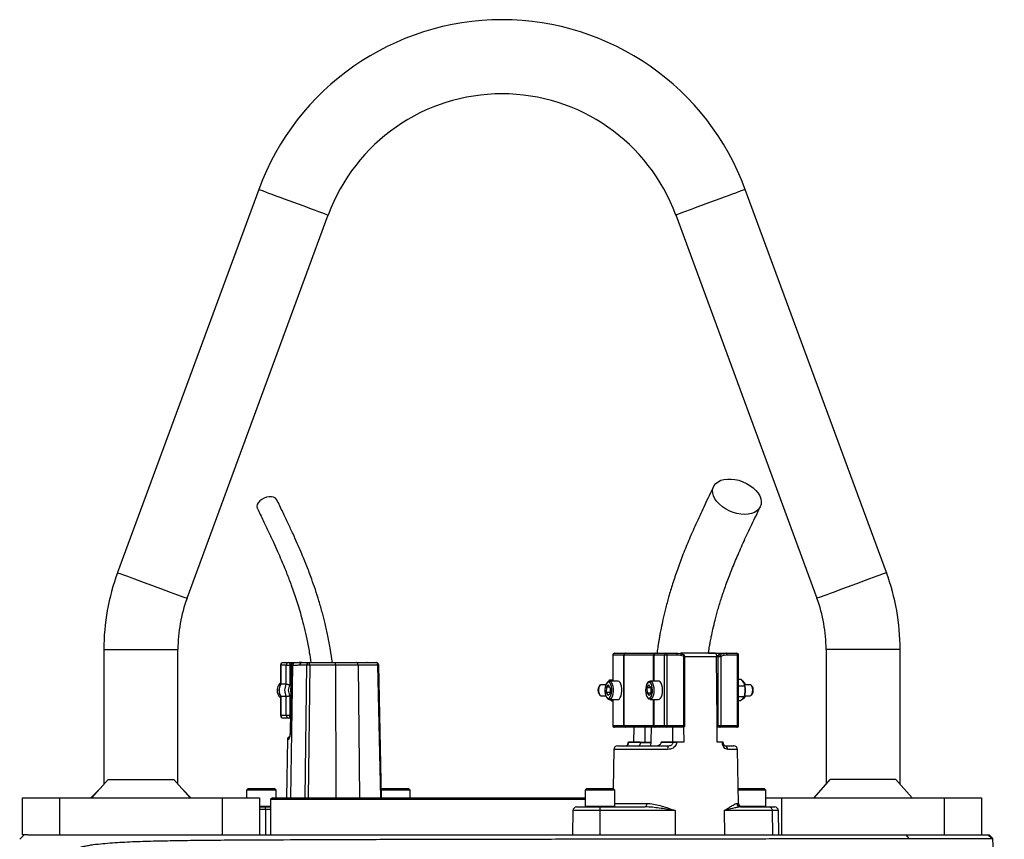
# Model space of a CAD drawing. Header units: millimetres. Extents: x 2416 to 4595, y 822 to 5880.
# Tile 11 of 11: x 3145 to 4209, y 4995 to 5880. Entities that reach past the tile are written whole.
import ezdxf

# ---------------------------------------------------------------- set-up
doc = ezdxf.new("R2010")
doc.units = ezdxf.units.MM
doc.header["$LTSCALE"] = 2

msp = doc.modelspace()

# ---------------------------------------------------------------- linework, layer by layer
at = {"color": 7, "linetype": 'Continuous', "lineweight": 25}
for p, q in [((3403.3, 5697.2), (3250.8, 5283.4)), ((4081.2, 5283.4), (3928.8, 5697.2)), ((3325.9, 5255.7), (3478.4, 5669.6)), ((3853.7, 5669.6), (4006.2, 5255.7)), ((3236, 5200.4), (3236, 5055.1)), ((3316, 5055.1), (3316, 5200.4)), ((4016, 5200.4), (4016, 5055.1)), ((4096, 5055.1), (4096, 5200.4)), ((3785.6, 5194.4), (3785.6, 5166.4)), ((3797.5, 5194.4), (3785.8, 5194.4)), ((3787.6, 5196.4), (3799.3, 5196.4)), ((3797.6, 5194.4), (3797.5, 5194.4)), ((3797.5, 5118.4), (3797.5, 5194.4)), ((3829.5, 5194.4), (3797.6, 5194.4)), ((3797.6, 5194.4), (3797.6, 5118.4)), ((3799.3, 5196.4), (3799.6, 5196.4)), ((3799.6, 5196.4), (3831, 5196.4)), ((3829.9, 5194.4), (3829.5, 5194.4)), ((3841.6, 5194.4), (3829.9, 5194.4)), ((3831, 5196.4), (3831.7, 5196.4)), ((3831.7, 5196.4), (3843.4, 5196.4)), ((3844.2, 5194.4), (3841.6, 5194.4)), ((3841.6, 5118.4), (3841.6, 5194.4)), ((3843.4, 5196.4), (3854.3, 5196.4)), ((3844.2, 5194.4), (3844.2, 5118.4)), ((3855.2, 5194.4), (3844.2, 5194.4)), ((3896.1, 5196.4), (3859.7, 5196.4)), ((3862.3, 5118.4), (3862.3, 5193)), ((3863.5, 5118.4), (3863.5, 5193)), ((3889.1, 5196.4), (3908.5, 5196.4)), ((3899.6, 5193), (3897.8, 5192.1)), ((3897.8, 5192.1), (3897.8, 5192.5)), ((3899.6, 5118.4), (3899.6, 5193)), ((3899.6, 5193), (3902.2, 5193)), ((3900.6, 5194.9), (3900.5, 5194.8)), ((3902.2, 5193), (3902.2, 5118.4)), ((3908.5, 5196.4), (3919.5, 5196.4)), ((3920.3, 5194.4), (3909.4, 5194.4)), ((3920.3, 5118.4), (3920.3, 5194.4)), ((3921.5, 5118.4), (3921.5, 5194.4)), ((3426.8, 5183.4), (3426.8, 5163)), ((3427.1, 5183.4), (3427.1, 5163.1)), ((3433, 5183.4), (3427.1, 5183.4)), ((3429.8, 5186.4), (3435.8, 5186.4)), ((3433, 5163.1), (3433, 5183.4)), ((3433, 5183.4), (3437, 5183.4)), ((3435.8, 5186.4), (3450.4, 5186.4)), ((3437, 5183.4), (3437, 5162.1)), ((3438.3, 5183.9), (3437.1, 5109.5)), ((3439.7, 5182.9), (3438.5, 5182.9)), ((3442.5, 5185.9), (3441.2, 5185.9)), ((3455.1, 5183.5), (3447.7, 5183.5)), ((3450.4, 5186.4), (3457.8, 5186.4)), ((3457.8, 5186.4), (3485.7, 5186.4)), ((3486.2, 5183.5), (3458.3, 5183.5)), ((3485.7, 5186.4), (3508.6, 5186.4)), ((3510.5, 5183.5), (3486.2, 5183.5)), ((3508.6, 5186.4), (3529.9, 5186.4)), ((3531.9, 5183.5), (3510.5, 5183.5)), ((3520.3, 5186.4), (3520.1, 5186.4)), ((3536, 5040.4), (3532.9, 5183.5)), ((3433, 5163.1), (3427.1, 5163.1)), ((3771.7, 5161.7), (3770.8, 5160.6)), ((3778.1, 5162.4), (3772.9, 5162.4)), ((3778.8, 5159.8), (3778.6, 5154.1)), ((3778.8, 5159.8), (3781.1, 5162.2)), ((3782.4, 5159.8), (3778.8, 5159.8)), ((3779.9, 5165.3), (3779.1, 5164.2)), ((3783, 5158.8), (3781.1, 5162.2)), ((3781.4, 5166.2), (3782.5, 5167.8)), ((3791.2, 5166.4), (3781.9, 5166.4)), ((3782.5, 5167.8), (3785.6, 5167.8)), ((3783, 5158.8), (3782.8, 5153)), ((3822.6, 5159.1), (3824.7, 5162.2)), ((3822.6, 5159.1), (3822.7, 5153.3)), ((3826.8, 5159.1), (3822.6, 5159.1)), ((3823.9, 5165.3), (3823, 5164.2)), ((3826.8, 5159.5), (3824.7, 5162.2)), ((3835.2, 5166.4), (3825.9, 5166.4)), ((3826.8, 5159.5), (3826.9, 5153.7)), ((3924.3, 5167.9), (3921.5, 5167.9)), ((3928.2, 5160.8), (3921.5, 5160.8)), ((3924.3, 5167.9), (3927, 5164.3)), ((3928, 5164.2), (3927.2, 5165.3)), ((3927.9, 5162.3), (3927.8, 5162.6)), ((3934.2, 5162.4), (3927.8, 5162.4)), ((3936.3, 5160.6), (3935.4, 5161.7)), ((3426.8, 5149.9), (3426.8, 5129.4)), ((3433, 5149.8), (3427.1, 5149.8)), ((3427.1, 5149.8), (3427.1, 5129.4)), ((3433, 5129.4), (3433, 5149.8)), ((3437, 5150.8), (3437, 5129.4)), ((3770.8, 5152.2), (3771.7, 5151.1)), ((3772.9, 5150.4), (3778.1, 5150.4)), ((3778.6, 5154.1), (3780.6, 5150.7)), ((3782.8, 5154.1), (3778.6, 5154.1)), ((3779.1, 5148.6), (3779.9, 5147.6)), ((3782.8, 5153), (3780.6, 5150.7)), ((3822.7, 5153.3), (3824.9, 5150.6)), ((3826.7, 5153.3), (3822.7, 5153.3)), ((3823, 5148.6), (3823.9, 5147.6)), ((3826.9, 5153.7), (3824.9, 5150.6)), ((3927.5, 5149.3), (3921.5, 5149.3)), ((3923, 5145), (3926.1, 5147.2)), ((3927.2, 5147.6), (3928, 5148.6)), ((3927.6, 5149.7), (3927.9, 5150.5)), ((3927.8, 5150.4), (3934.2, 5150.4)), ((3935.4, 5151.1), (3936.3, 5152.2)), ((3781.9, 5146.4), (3791.2, 5146.4)), ((3784.3, 5145.1), (3782, 5146.4)), ((3784.3, 5145.1), (3785.6, 5145.1)), ((3785.6, 5146.4), (3785.6, 5118.4)), ((3825.9, 5146.4), (3835.2, 5146.4)), ((3923, 5145), (3921.5, 5145)), ((3427.1, 5129.4), (3433, 5129.4)), ((3435.8, 5126.4), (3429.8, 5126.4)), ((3433, 5129.4), (3437, 5129.4)), ((3437.4, 5126.4), (3435.8, 5126.4)), ((3785.8, 5118.4), (3797.5, 5118.4)), ((3799.3, 5116.4), (3787.6, 5116.4)), ((3797.5, 5118.4), (3797.6, 5118.4)), ((3797.6, 5118.4), (3829.5, 5118.4)), ((3799.6, 5116.4), (3799.3, 5116.4)), ((3831, 5116.4), (3799.6, 5116.4)), ((3808.5, 5100.4), (3808.7, 5116.4)), ((3829.5, 5118.4), (3829.9, 5118.4)), ((3829.9, 5118.4), (3841.6, 5118.4)), ((3831.7, 5116.4), (3831, 5116.4)), ((3843.4, 5116.4), (3831.7, 5116.4)), ((3841.6, 5118.4), (3844.2, 5118.4)), ((3861.5, 5116.4), (3843.4, 5116.4)), ((3844.2, 5118.4), (3862.3, 5118.4)), ((3862.2, 5116.6), (3862.3, 5100.4)), ((3898.5, 5100.4), (3898.4, 5118.4)), ((3898.4, 5118.4), (3899.6, 5118.4)), ((3901.4, 5116.4), (3898.4, 5116.4)), ((3899.6, 5118.4), (3902.2, 5118.4)), ((3919.5, 5116.4), (3901.4, 5116.4)), ((3902.2, 5118.4), (3920.3, 5118.4)), ((3434.3, 5103.5), (3433.2, 5040.4)), ((3790.7, 5096.4), (3845.4, 5096.4)), ((3796.4, 5096.7), (3796.4, 5096.4)), ((3798.1, 5096.7), (3798.1, 5096.4)), ((3801.7, 5096.7), (3801.7, 5096.4)), ((3802.1, 5100.4), (3802.1, 5100.4)), ((3802.5, 5100.4), (3802.5, 5100.3)), ((3815.3, 5100.4), (3802.5, 5100.4)), ((3802.5, 5100.3), (3815.3, 5100.3)), ((3806.3, 5096.7), (3806.3, 5096.4)), ((3815.3, 5100.4), (3815.3, 5100.3)), ((3815.3, 5100.4), (3820.7, 5100.4)), ((3826.3, 5099.7), (3815.3, 5099.7)), ((3838, 5100.3), (3838, 5100.4)), ((3850.8, 5100.4), (3838, 5100.4)), ((3838, 5100.3), (3850.8, 5100.3)), ((3850.8, 5100.3), (3850.8, 5100.4)), ((3854.5, 5100.4), (3854.5, 5100.3)), ((3862.3, 5100.4), (3854.5, 5100.4)), ((3904, 5100.4), (3898.5, 5100.4)), ((3904, 5100.3), (3904, 5100.4)), ((3904.6, 5100.4), (3904, 5100.4)), ((3905, 5100.4), (3905, 5100.4)), ((3906.5, 5096.4), (3916.4, 5096.4)), ((3908.3, 5096.4), (3908.3, 5096.7)), ((3786.7, 5092.5), (3786, 5050.4)), ((3921.4, 5034.3), (3920.4, 5092.5)), ((3240.6, 5060.2), (3223, 5040.4)), ((3240.6, 5060.2), (3311.5, 5060.2)), ((3329.1, 5040.4), (3311.5, 5060.2)), ((4003, 5040.4), (4020.6, 5060.2)), ((4091.5, 5060.2), (4020.6, 5060.2)), ((4091.5, 5060.2), (4109.1, 5040.4)), ((3230.5, 5048.9), (3222, 5040.4)), ((3330, 5040.4), (3321.6, 5048.9)), ((3392, 5050.4), (3390, 5048.4)), ((3390, 5048.4), (3390, 5040.4)), ((3422, 5048.4), (3390, 5048.4)), ((3392, 5050.4), (3420, 5050.4)), ((3422, 5048.4), (3420, 5050.4)), ((3422, 5040.4), (3422, 5048.4)), ((3537, 5050.4), (3535.8, 5049.2)), ((3567, 5048.4), (3535.8, 5048.4)), ((3537, 5050.4), (3565, 5050.4)), ((3567, 5048.4), (3565, 5050.4)), ((3567, 5040.4), (3567, 5048.4)), ((3758, 5050.4), (3756, 5048.4)), ((3756, 5048.4), (3756, 5031.2)), ((3757.5, 5048.4), (3756, 5048.4)), ((3788, 5048.4), (3757.5, 5048.4)), ((3758, 5050.4), (3759.3, 5050.4)), ((3759.3, 5050.4), (3786, 5050.4)), ((3788, 5048.4), (3786, 5050.4)), ((3788, 5031.2), (3788, 5048.4)), ((3921.1, 5050.4), (3921.1, 5050.4)), ((3921.1, 5050.4), (3922.4, 5050.4)), ((3951.1, 5048.4), (3921.1, 5048.4)), ((3922.4, 5050.4), (3949.1, 5050.4)), ((3951.1, 5048.4), (3949.1, 5050.4)), ((3951.1, 5031.2), (3951.1, 5048.4)), ((3148, 5000.4), (3148, 5040.4)), ((3148, 5040.4), (3188, 5040.4)), ((3188, 5040.4), (3188, 5000.4)), ((3188, 5040.4), (3364, 5040.4)), ((3364, 5000.4), (3364, 5040.4)), ((3364, 5040.4), (3404, 5040.4)), ((3404, 5040.4), (3404, 5000.4)), ((3404, 5030.4), (3410.2, 5030.4)), ((3410.2, 5030.4), (3416, 5030.4)), ((3418, 5040.4), (3416, 5038.4)), ((3416, 5038.4), (3416, 5000.4)), ((3756, 5038.4), (3416, 5038.4)), ((3418, 5040.4), (3756, 5040.4)), ((3746.6, 5030.4), (3771.8, 5030.4)), ((3771.8, 5030.4), (3820.5, 5030.4)), ((3923.6, 5030.4), (3954.7, 5030.4)), ((3951.1, 5040.4), (3968, 5040.4)), ((3954.7, 5030.4), (3960.5, 5030.4)), ((3968, 5040.4), (3968, 5000.4)), ((3968, 5040.4), (4144, 5040.4)), ((4144, 5000.4), (4144, 5040.4)), ((4144, 5040.4), (4184, 5040.4)), ((4184, 5040.4), (4184, 5000.4)), ((3410.7, 5027.5), (3410.7, 5000.4)), ((3742.6, 5026.5), (3742.1, 5000.4)), ((3853.1, 5026.5), (3771.8, 5026.5)), ((3771.8, 5026.5), (3771.8, 5000.4)), ((3853.1, 5026.5), (3853.1, 5000.4)), ((3905.9, 5026.5), (3906.2, 5000.4)), ((3957.8, 5026.5), (3905.9, 5026.5)), ((3957.8, 5026.5), (3958.1, 5000.4)), ((3965, 5000.4), (3964.5, 5026.5)), ((3145.1, 4995.5), (3150, 5000.4)), ((3153.9, 5000.4), (3148, 5000.4)), ((3153.9, 5000.4), (4102.5, 5000.4)), ((4105.9, 4996.3), (4102.5, 5000.4)), ((4102.5, 5000.4), (4190.9, 5000.4)), ((4195, 4996.3), (4190.9, 5000.4)), ((4190.9, 5000.4), (4192, 5000.4)), ((4196.2, 4996.2), (4192, 5000.4)), ((4195, 4996.3), (4196.2, 4996.2)), ((4208.5, 4720.4), (4196.2, 4996.2))]:
    msp.add_line(p, q, dxfattribs=at)
at = {"color": 8, "linetype": 'Continuous', "lineweight": 25}
for p, q in [((3236, 5200.4), (3276, 5200.4)), ((3276, 5200.4), (3316, 5200.4)), ((4056, 5200.4), (4016, 5200.4)), ((4096, 5200.4), (4056, 5200.4)), ((3785.8, 5194.4), (3785.6, 5194.4)), ((3785.8, 5194.4), (3785.8, 5166.4)), ((3829.5, 5166.4), (3829.5, 5194.4)), ((3829.9, 5194.4), (3829.9, 5166.4)), ((3862.3, 5193), (3863.5, 5193)), ((3897.8, 5192.5), (3863.5, 5192.5)), ((3921.5, 5194.4), (3920.3, 5194.4)), ((3426.8, 5183.4), (3427.1, 5183.4)), ((3438.3, 5183.4), (3437, 5183.4)), ((3439.7, 5182.9), (3437.5, 5040.4)), ((3453.6, 5040.4), (3455.1, 5183.5)), ((3458.3, 5183.5), (3456.8, 5040.4)), ((3486.2, 5183.5), (3486.6, 5040.4)), ((3510.5, 5183.5), (3512.2, 5040.4)), ((3535, 5040.4), (3531.9, 5183.5)), ((3785.8, 5146.4), (3785.8, 5118.4)), ((3829.5, 5118.4), (3829.5, 5146.4)), ((3829.9, 5146.4), (3829.9, 5118.4)), ((3426.8, 5129.4), (3427.1, 5129.4)), ((3437, 5129.4), (3437.4, 5129.4)), ((3785.6, 5118.4), (3785.8, 5118.4)), ((3862.3, 5118.4), (3863.5, 5118.4)), ((3920.3, 5118.4), (3921.5, 5118.4)), ((3435.4, 5103.5), (3434.3, 5103.5)), ((3815.3, 5100.3), (3826.6, 5100.3)), ((3844.9, 5092.5), (3786.7, 5092.5)), ((3920.4, 5092.5), (3909.8, 5092.5)), ((3404, 5031.2), (3416, 5031.2)), ((3756, 5031.2), (3757.5, 5031.2)), ((3757.5, 5031.2), (3788, 5031.2)), ((3788, 5034.3), (3822.3, 5034.3)), ((3919.7, 5034.3), (3921.4, 5034.3)), ((3923, 5031.2), (3951.1, 5031.2)), ((3410.7, 5027.5), (3404, 5027.5)), ((3416, 5027.5), (3410.7, 5027.5)), ((3771.8, 5026.5), (3742.6, 5026.5)), ((3964.5, 5026.5), (3957.8, 5026.5))]:
    msp.add_line(p, q, dxfattribs=at)
at = {"color": 8, "linetype": 'Continuous', "lineweight": 25, "flags": 128}
for points in [[(3403.3, 5697.2), (3403.5, 5697.1), (3404.3, 5696.8), (3405.8, 5696.3), (3407.9, 5695.5), (3410.6, 5694.5), (3413.9, 5693.3), (3417.6, 5692), (3421.7, 5690.4), (3426.2, 5688.8), (3430.9, 5687), (3435.8, 5685.2), (3440.8, 5683.4)], [(3928.8, 5697.2), (3928.6, 5697.1), (3927.8, 5696.8), (3926.3, 5696.3), (3924.2, 5695.5), (3921.5, 5694.5), (3918.2, 5693.3), (3914.5, 5692), (3910.4, 5690.4), (3905.9, 5688.8), (3901.2, 5687), (3896.2, 5685.2), (3891.2, 5683.4)], [(3440.8, 5683.4), (3445.8, 5681.5), (3450.8, 5679.7), (3455.5, 5678), (3460, 5676.3), (3464.1, 5674.8), (3467.8, 5673.4), (3471.1, 5672.3), (3473.8, 5671.3), (3475.9, 5670.5), (3477.3, 5669.9), (3478.2, 5669.6), (3478.4, 5669.6)], [(3891.2, 5683.4), (3886.2, 5681.5), (3881.3, 5679.7), (3876.6, 5678), (3872.1, 5676.3), (3868, 5674.8), (3864.3, 5673.4), (3861, 5672.3), (3858.3, 5671.3), (3856.2, 5670.5), (3854.7, 5669.9), (3853.9, 5669.6), (3853.7, 5669.6)], [(3250.8, 5283.4), (3251, 5283.3), (3251.9, 5283), (3253.3, 5282.5), (3255.5, 5281.7), (3258.2, 5280.7), (3261.4, 5279.5), (3265.1, 5278.1), (3269.2, 5276.6), (3273.7, 5275), (3278.5, 5273.2), (3283.4, 5271.4), (3288.4, 5269.6)], [(4081.2, 5283.4), (4081.1, 5283.3), (4080.2, 5283), (4078.7, 5282.5), (4076.6, 5281.7), (4073.9, 5280.7), (4070.7, 5279.5), (4067, 5278.1), (4062.8, 5276.6), (4058.4, 5275), (4053.6, 5273.2), (4048.7, 5271.4), (4043.7, 5269.6)], [(3288.4, 5269.6), (3293.4, 5267.7), (3298.3, 5265.9), (3303, 5264.2), (3307.5, 5262.5), (3311.6, 5261), (3315.4, 5259.6), (3318.6, 5258.4), (3321.3, 5257.4), (3323.4, 5256.7), (3324.9, 5256.1), (3325.7, 5255.8), (3325.9, 5255.7)], [(4043.7, 5269.6), (4038.7, 5267.7), (4033.8, 5265.9), (4029.1, 5264.2), (4024.6, 5262.5), (4020.4, 5261), (4016.7, 5259.6), (4013.5, 5258.4), (4010.8, 5257.4), (4008.7, 5256.7), (4007.2, 5256.1), (4006.4, 5255.8), (4006.2, 5255.7)], [(3862.3, 5193), (3862.5, 5193.4), (3862.5, 5193.8), (3862.5, 5194.2), (3862.5, 5194.5), (3862.4, 5194.7), (3862.3, 5194.8), (3862.2, 5194.9)], [(3437.1, 5109.5), (3437.2, 5109.5), (3437.3, 5109.5)], [(3905, 5100.4), (3905, 5100.4), (3904.9, 5100.4), (3904.8, 5100.4), (3904.6, 5100.4), (3904.3, 5100.4), (3904, 5100.3)]]:
    msp.add_lwpolyline(points, dxfattribs=at)
at = {"color": 7, "linetype": 'Continuous', "lineweight": 25, "flags": 128}
for points in [[(3928.1, 5346.3), (3924, 5346.6), (3919.8, 5347.3), (3915.5, 5348.5), (3911.4, 5350.1), (3907.5, 5352.2), (3904, 5354.6), (3900.8, 5357.2), (3898.1, 5360.1), (3896, 5363.1), (3894.5, 5366.2), (3893.6, 5369.3), (3893.5, 5372.2), (3894, 5375), (3895.1, 5377.5), (3897, 5379.8), (3899.4, 5381.6), (3902.3, 5383.1), (3905.7, 5384), (3909.4, 5384.5), (3913.4, 5384.5), (3917.6, 5384), (3921.8, 5383.1), (3926, 5381.6), (3930, 5379.8), (3933.8, 5377.5), (3937.1, 5375), (3940.1, 5372.2), (3942.5, 5369.3), (3944.3, 5366.2), (3945.5, 5363.1), (3946, 5360.1), (3945.8, 5357.2), (3945, 5354.6), (3943.5, 5352.2), (3941.4, 5350.1), (3938.7, 5348.5), (3935.5, 5347.3), (3932, 5346.6), (3928.1, 5346.3)], [(3422.9, 5362.1), (3422.6, 5362.5), (3421.3, 5363.9), (3419.4, 5364.9), (3417.1, 5365.4), (3414.5, 5365.4), (3411.8, 5364.9), (3409, 5363.9), (3406.5, 5362.5), (3404.4, 5360.9), (3402.8, 5358.9), (3401.7, 5356.9), (3401.4, 5355), (3401.7, 5353.2), (3401.8, 5352.8)], [(3843.4, 5196.4), (3843.5, 5196.4), (3843.7, 5196.3), (3843.8, 5196.1), (3844, 5195.8), (3844.1, 5195.5), (3844.1, 5195.2), (3844.2, 5194.8), (3844.2, 5194.4)], [(3854.3, 5196.4), (3854.5, 5196.4), (3854.7, 5196.3), (3854.8, 5196.1), (3854.9, 5195.8), (3855, 5195.5), (3855.1, 5195.2), (3855.2, 5194.8), (3855.2, 5194.4)], [(3862.2, 5194.9), (3862.1, 5194.9), (3861.9, 5194.9)], [(3898.4, 5118.4), (3898.4, 5123.7), (3897.8, 5192.1)], [(3900.6, 5194.9), (3900.8, 5194.9), (3901, 5194.8), (3901.2, 5194.7), (3901.4, 5194.5), (3901.7, 5194.2), (3901.9, 5193.8), (3902.1, 5193.4), (3902.2, 5193)], [(3909.4, 5194.4), (3909.4, 5194.8), (3909.3, 5195.2), (3909.2, 5195.5), (3909.1, 5195.8), (3909, 5196.1), (3908.9, 5196.3), (3908.7, 5196.4), (3908.5, 5196.4)], [(3920.3, 5194.4), (3920.3, 5194.8), (3920.3, 5195.2), (3920.2, 5195.5), (3920.1, 5195.8), (3920, 5196.1), (3919.8, 5196.3), (3919.7, 5196.4), (3919.5, 5196.4)], [(3435.8, 5186.4), (3436, 5186.4), (3436.3, 5186.2), (3436.5, 5185.9), (3436.7, 5185.5), (3436.8, 5185.1), (3436.9, 5184.6), (3437, 5184), (3437, 5183.4)], [(3438.5, 5182.9), (3438.4, 5176.9), (3438, 5153), (3437.3, 5109.5)], [(3510.5, 5183.5), (3510.5, 5184), (3510.4, 5184.6), (3510.2, 5185.1), (3509.9, 5185.6), (3509.7, 5185.9), (3509.3, 5186.2), (3508.9, 5186.4), (3508.6, 5186.4)], [(3531.9, 5183.5), (3531.9, 5184), (3531.7, 5184.6), (3531.6, 5185.1), (3531.3, 5185.6), (3531, 5185.9), (3530.7, 5186.2), (3530.3, 5186.4), (3529.9, 5186.4)], [(3772.9, 5162.4), (3772.7, 5162.4), (3771.8, 5161.9), (3771.1, 5160.7), (3770.6, 5159), (3770.3, 5157), (3770.4, 5155), (3770.8, 5153), (3771.4, 5151.6), (3772.2, 5150.6), (3772.9, 5150.4)], [(3784.5, 5155.5), (3784.5, 5158), (3784.1, 5160.4), (3783.5, 5162.4), (3782.7, 5164), (3781.7, 5165), (3780.7, 5165.2), (3779.6, 5164.8), (3778.7, 5163.6), (3777.9, 5161.9), (3777.4, 5159.7), (3777.1, 5157.3), (3777.2, 5154.8), (3777.5, 5152.4), (3778.1, 5150.4), (3778.9, 5148.8), (3779.9, 5147.9), (3781, 5147.6), (3782, 5148.1), (3782.9, 5149.2), (3783.7, 5150.9), (3784.3, 5153.1), (3784.5, 5155.5)], [(3779.9, 5165.3), (3780.9, 5166.1), (3782, 5166.4), (3783.2, 5165.9), (3784.2, 5164.8), (3785.1, 5163), (3785.7, 5160.7), (3786.1, 5158.1), (3786.1, 5155.4)], [(3795.4, 5155.4), (3795.4, 5158.1), (3795, 5160.7), (3794.4, 5163), (3793.5, 5164.8), (3792.5, 5165.9), (3791.4, 5166.4), (3791.2, 5166.4)], [(3828.5, 5156.8), (3828.3, 5159.2), (3827.8, 5161.5), (3827.1, 5163.3), (3826.2, 5164.6), (3825.1, 5165.2), (3824.1, 5165.1), (3823.1, 5164.3), (3822.2, 5162.8), (3821.6, 5160.9), (3821.2, 5158.6), (3821, 5156.1), (3821.2, 5153.6), (3821.7, 5151.4), (3822.4, 5149.5), (3823.4, 5148.3), (3824.4, 5147.7), (3825.4, 5147.8), (3826.4, 5148.6), (3827.3, 5150), (3828, 5152), (3828.4, 5154.3), (3828.5, 5156.8)], [(3823.9, 5165.3), (3824.3, 5165.7), (3825.4, 5166.4), (3826.5, 5166.3), (3827.6, 5165.5), (3828.6, 5164), (3829.4, 5161.9), (3829.9, 5159.5), (3830.1, 5156.8)], [(3839.4, 5156.8), (3839.2, 5159.5), (3838.7, 5161.9), (3837.9, 5164), (3837, 5165.5), (3835.9, 5166.3), (3835.2, 5166.4)], [(3936.8, 5156.7), (3936.6, 5158.7), (3936.1, 5160.5), (3935.4, 5161.7), (3934.6, 5162.4), (3934.2, 5162.4)], [(3786.1, 5155.4), (3785.8, 5152.8), (3785.3, 5150.4), (3784.5, 5148.5), (3783.4, 5147.1), (3782.3, 5146.5), (3781.2, 5146.6), (3780.1, 5147.4), (3779.9, 5147.6)], [(3791.2, 5146.4), (3791.7, 5146.5), (3792.8, 5147.1), (3793.8, 5148.5), (3794.6, 5150.4), (3795.2, 5152.8), (3795.4, 5155.4)], [(3830.1, 5156.8), (3830, 5154.1), (3829.5, 5151.6), (3828.9, 5149.4), (3827.9, 5147.7), (3826.9, 5146.7), (3825.7, 5146.4), (3824.6, 5146.9), (3823.9, 5147.6)], [(3835.2, 5146.4), (3836.2, 5146.7), (3837.3, 5147.7), (3838.2, 5149.4), (3838.9, 5151.6), (3839.3, 5154.1), (3839.4, 5156.8)], [(3927.2, 5147.6), (3926.2, 5146.7), (3925.2, 5146.4)], [(3934.2, 5150.4), (3934.8, 5150.6), (3935.6, 5151.3), (3936.2, 5152.7), (3936.6, 5154.6), (3936.8, 5156.7)], [(3435.8, 5126.4), (3436, 5126.5), (3436.3, 5126.6), (3436.5, 5126.9), (3436.7, 5127.3), (3436.8, 5127.8), (3436.9, 5128.3), (3437, 5128.8), (3437, 5129.4)], [(3820.7, 5100.4), (3820.7, 5109.9), (3820.6, 5116.4)], [(3844.2, 5118.4), (3844.2, 5118), (3844.1, 5117.7), (3844.1, 5117.3), (3844, 5117), (3843.8, 5116.8), (3843.7, 5116.6), (3843.5, 5116.5), (3843.4, 5116.4)], [(3850.2, 5116.4), (3850.2, 5109.9), (3850.1, 5100.4)], [(3861.5, 5116.4), (3861.7, 5116.5), (3861.8, 5116.6), (3862, 5116.8), (3862.1, 5117), (3862.2, 5117.3), (3862.3, 5117.7), (3862.3, 5118), (3862.3, 5118.4)], [(3901.4, 5116.4), (3901.5, 5116.5), (3901.7, 5116.6), (3901.8, 5116.8), (3902, 5117), (3902.1, 5117.3), (3902.2, 5117.7), (3902.2, 5118), (3902.2, 5118.4)], [(3919.5, 5116.4), (3919.7, 5116.5), (3919.8, 5116.6), (3920, 5116.8), (3920.1, 5117), (3920.2, 5117.3), (3920.3, 5117.7), (3920.3, 5118), (3920.3, 5118.4)], [(3822.3, 5034.3), (3822.3, 5033.6), (3822.1, 5032.8), (3822, 5032.2), (3821.7, 5031.6), (3821.5, 5031.1), (3821.2, 5030.7), (3820.8, 5030.5), (3820.5, 5030.4)]]:
    msp.add_lwpolyline(points, dxfattribs=at)
at = {"color": 7, "linetype": 'Continuous', "lineweight": 25}
for centre, radius, start, end in [((3666, 5600.4), 280, 20.2253, 159.7747), ((3666, 5600.4), 200, 20.2253, 159.7747), ((3476, 5200.4), 240, 159.7747, 180), ((3856, 5200.4), 240, 0, 20.2253), ((3476, 5200.4), 160, 159.7747, 180), ((3856, 5200.4), 160, 0, 20.2253), ((3787.6, 5194.4), 2, 90, 180), ((3787.7, 5194.5), 1.91, 92.9572, 182.673), ((3799.4, 5194.5), 1.91, 92.9572, 182.6732), ((3799.6, 5194.4), 1.99, 90.2325, 180.2239), ((3831.3, 5194.6), 1.8, 100.0877, 187.3779), ((3831.8, 5194.5), 1.91, 92.9572, 182.6728), ((3843.5, 5194.5), 1.91, 92.9572, 182.6732), ((3861.5, 5193), 2, 0, 67.9451), ((3901.4, 5193), 2, 112.0549, 115.6655), ((3919.5, 5194.4), 2, 0, 90), ((3429.8, 5183.4), 3, 90, 180), ((3430, 5183.6), 2.87, 92.955, 182.6728), ((3435.9, 5183.6), 2.87, 92.955, 182.6728), ((3450.5, 5183.6), 2.86, 92.8889, 181.7457), ((3457.9, 5183.6), 2.86, 92.8891, 181.7456), ((3456.7, 5093.1), 90.4, 88.9892, 91.0108), ((3453.2, 5184.2), 5.07, 351.9566, 26.2071), ((3481.2, 5184.2), 5.07, 351.9556, 26.2075), ((3529.9, 5183.4), 3, 1.2249, 90), ((3433.7, 5156.4), 10.6, 130.206, 201.121), ((3438.3, 5156.4), 13, 149.3569, 210.6431), ((3444.2, 5156.4), 13, 149.3569, 210.6431), ((3444.9, 5156.4), 9.71, 144.3499, 215.6501), ((3446.8, 5156.4), 9.34, 166.1812, 193.2165), ((3777.6, 5156.4), 8.02, 148.225, 211.775), ((3924.9, 5163.7), 2.77, 35.2751, 84.0228), ((3925.3, 5161.6), 3.8, 12.3866, 71.446), ((3907.7, 5156.5), 21, 356.1046, 16.0713), ((3930.5, 5156.9), 6.85, 357.1809, 32.6665), ((3433, 5155.9), 9.78, 200.0383, 231.095), ((3925.1, 5151.4), 4.04, 290.3688, 345.6383), ((3909.4, 5156), 19.3, 343.4811, 357.1712), ((3930.1, 5156), 7.32, 328.2344, 4.3747), ((3429.8, 5129.4), 3, 180, 270), ((3430, 5129.3), 2.87, 177.3272, 267.045), ((3435.9, 5129.3), 2.87, 177.3272, 267.045), ((3787.6, 5118.4), 2, 180, 270), ((3787.7, 5118.3), 1.91, 177.327, 267.0428), ((3799.4, 5118.3), 1.91, 177.3268, 267.0428), ((3799.6, 5118.4), 1.99, 179.7761, 269.7675), ((3831.3, 5118.2), 1.8, 172.6221, 259.9123), ((3831.8, 5118.3), 1.91, 177.3272, 267.0428), ((3843.5, 5118.3), 1.91, 177.3268, 267.0428), ((3861.5, 5118.4), 2, 270, 0), ((3901.5, 5118.3), 1.91, 177.3272, 267.0428), ((3919.5, 5118.4), 2, 270, 0), ((3437.3, 5103.4), 3, 103.3667, 179), ((3790.7, 5092.4), 4, 90, 179), ((3852.9, 5093.4), 8.01, 158.1843, 186.8419), ((3852.6, 4977.6), 122.8, 89.1411, 90.8589), ((3906.1, 5092.7), 3.71, 356.415, 84.8111), ((3916.4, 5092.4), 4, 1, 90), ((3405.7, 5028.2), 5.07, 351.9572, 26.208), ((3746.6, 5026.4), 4, 90, 179), ((3756.8, 5031.2), 0.8, 180, 270), ((3923.2, 5027.5), 151.4, 178.8804, 180.3678), ((3787.2, 5031.2), 0.8, 270, 0), ((3923.7, 5034.4), 3.95, 180.2991, 269.3086), ((3925.4, 5034.4), 4, 181, 270), ((3950.3, 5031.2), 0.8, 270, 0), ((3954.2, 5026.8), 3.61, 354.381, 81.7943), ((3960.5, 5026.4), 4, 1, 90)]:
    msp.add_arc(centre, radius, start, end, dxfattribs=at)
at = {"color": 8, "linetype": 'Continuous', "lineweight": 25}
for centre, radius, start, end in [((3901.3, 5193.2), 1.78, 117.4703, 187.1318), ((3442.6, 5183), 2.88, 93.253, 181.3754), ((3532.8, 5150.8), 32.7, 89.7566, 91.5658), ((3438.4, 5103.4), 3.03, 131.2124, 179.1803), ((3802.7, 5111.7), 11.4, 267.1618, 269.043)]:
    msp.add_arc(centre, radius, start, end, dxfattribs=at)
at = {"color": 7, "linetype": 'Continuous', "lineweight": 25}
for points, knots in [([(3894.5, 5376.5), (3891.4, 5369.8), (3885.2, 5357.1), (3876.5, 5338.3), (3868.6, 5320.5), (3861.6, 5303.5), (3855.5, 5287.2), (3850.4, 5272), (3846.1, 5257.8), (3842.7, 5244.9), (3840, 5233.6), (3838.1, 5224.5), (3836.7, 5217.6), (3835.9, 5212.6), (3835.1, 5208.2), (3834.4, 5203.2), (3833.8, 5199.3), (3833.4, 5196.7), (3833.4, 5196.4)], [0, 0, 0, 0, 0.127577, 0.246228, 0.356245, 0.457658, 0.550248, 0.633902, 0.708547, 0.773827, 0.829405, 0.875162, 0.904689, 0.927937, 0.945193, 0.966121, 0.9955, 1, 1, 1, 1]), ([(3482.8, 5186.4), (3482.1, 5191), (3480.8, 5200.8), (3478.1, 5214.7), (3475.1, 5228), (3471.9, 5240.6), (3468.4, 5252.8), (3464.5, 5265), (3461, 5275.1), (3457.9, 5283.5), (3455.2, 5290.5), (3452.2, 5297.9), (3448.8, 5306.1), (3444.8, 5315.3), (3440.2, 5325.6), (3434.9, 5336.8), (3429.1, 5349.1), (3425, 5357.6), (3422.9, 5362)], [0, 0, 0, 0, 0.0633762, 0.1353148, 0.2008129, 0.2597792, 0.329188, 0.3951136, 0.4589342, 0.5006808, 0.5415238, 0.5838394, 0.6340089, 0.6923324, 0.7575043, 0.8304923, 0.911313, 1, 1, 1, 1]), ([(3401.8, 5352.8), (3403.9, 5348.4), (3408, 5340), (3413.8, 5327.9), (3418.9, 5316.8), (3423.4, 5306.7), (3427.3, 5297.8), (3430.6, 5290), (3433.4, 5283.1), (3436, 5276.5), (3438.6, 5269.4), (3441.3, 5261.7), (3444.1, 5253.3), (3446.9, 5244.4), (3449.7, 5234.7), (3452.5, 5223.8), (3455.4, 5211.2), (3457.8, 5198.6), (3459, 5190), (3459.5, 5186.4)], [0, 0, 0, 0, 0.0919651, 0.1756834, 0.25113, 0.3183164, 0.3772713, 0.4271797, 0.4694071, 0.5098834, 0.551218, 0.5992338, 0.6483737, 0.6986673, 0.7512775, 0.8101578, 0.8755858, 0.9475531, 1, 1, 1, 1]), ([(3888.9, 5196.4), (3889.2, 5197.9), (3889.6, 5200.4), (3890.2, 5204.5), (3891, 5208.9), (3892.2, 5215.1), (3894, 5223.1), (3896.3, 5232.9), (3899.4, 5244.3), (3903.3, 5256.9), (3908, 5270.7), (3913.6, 5285.5), (3920.2, 5301.3), (3927.6, 5318.1), (3936, 5335.9), (3941.9, 5348.1), (3944.9, 5354.4)], [0, 0, 0, 0, 0.021943, 0.039289, 0.061994, 0.091488, 0.13588, 0.190171, 0.254486, 0.328959, 0.413774, 0.50923, 0.615561, 0.732839, 0.861053, 1, 1, 1, 1]), ([(3854.3, 5196.4), (3855.5, 5196.4), (3858.1, 5196.2), (3860.6, 5195.3), (3861.9, 5194.9)], [0, 0, 0, 0, 0.458113, 1, 1, 1, 1]), ([(3862.3, 5193), (3862.2, 5193.1), (3860, 5194), (3857.5, 5194.2), (3855.2, 5194.4)], [0, 0, 0, 0, 0.044, 1, 1, 1, 1]), ([(3859.8, 5196.4), (3859.6, 5196.4), (3859.1, 5196.4), (3858.7, 5196.1), (3858.5, 5195.9)], [0, 0, 0, 0, 0.479095, 1, 1, 1, 1]), ([(3861.1, 5195.1), (3861.1, 5195.1), (3861, 5195.5), (3860.6, 5196), (3860.2, 5196.4), (3859.9, 5196.4), (3859.8, 5196.4)], [0, 0, 0, 0, 0.02627, 0.40594, 0.80435, 1, 1, 1, 1]), ([(3896, 5196.4), (3896.1, 5196.4), (3896.5, 5196.4), (3897, 5195.9), (3897.5, 5194.9), (3897.8, 5193.7), (3897.8, 5192.9), (3897.8, 5192.5)], [0, 0, 0, 0, 0.1410662, 0.3741304, 0.6010618, 0.8168566, 1, 1, 1, 1]), ([(3897.8, 5193.2), (3898.5, 5193.7), (3899.4, 5194.3), (3900.4, 5194.8), (3900.6, 5194.9)], [0, 0, 0, 0, 0.783227, 1, 1, 1, 1]), ([(3900.6, 5194.9), (3900.7, 5194.9), (3902, 5195.4), (3904.6, 5196.2), (3907.2, 5196.3), (3908.5, 5196.4)], [0, 0, 0, 0, 0.043868, 0.514837, 1, 1, 1, 1]), ([(3909.4, 5194.4), (3908.2, 5194.4), (3905.7, 5194.2), (3903.4, 5193.4), (3902.2, 5193)], [0, 0, 0, 0, 0.492253, 1, 1, 1, 1]), ([(3438.7, 5185.1), (3438.6, 5184.9), (3438.3, 5184.4), (3438.3, 5183.7), (3438.4, 5183.1), (3438.5, 5182.9), (3438.5, 5182.9)], [0, 0, 0, 0, 0.26645, 0.785895, 0.995141, 1, 1, 1, 1]), ([(3441.5, 5185.8), (3441.3, 5185.9), (3440.7, 5185.9), (3439.7, 5185.8), (3439, 5185.3), (3438.7, 5185.1)], [0, 0, 0, 0, 0.193187, 0.595371, 1, 1, 1, 1]), ([(3447.7, 5183.5), (3446.3, 5183.4), (3443.7, 5183.2), (3441.1, 5183), (3439.7, 5182.9)], [0, 0, 0, 0, 0.500035, 1, 1, 1, 1]), ([(3450.3, 5186.4), (3450.1, 5186.4), (3448.9, 5186.4), (3446.6, 5186.2), (3444.2, 5185.9), (3442.8, 5185.9), (3442.5, 5185.9)], [0, 0, 0, 0, 0.06994, 0.391707, 0.861946, 1, 1, 1, 1]), ([(3426.9, 5163), (3426.8, 5162.8), (3426.2, 5162), (3425.5, 5160.1), (3425, 5157.4), (3425.1, 5154.6), (3425.7, 5152), (3426.5, 5150.5), (3426.9, 5149.9)], [0, 0, 0, 0, 0.0354, 0.232951, 0.431526, 0.63111, 0.831398, 1, 1, 1, 1]), ([(3426.9, 5163), (3426.9, 5163), (3426.8, 5163), (3427, 5163), (3427.1, 5163.1)], [0, 0, 0, 0, 0.125218, 1, 1, 1, 1]), ([(3433, 5163.1), (3433.2, 5163), (3433.5, 5163), (3434.4, 5162.9), (3435.3, 5162.7), (3436.2, 5162.4), (3436.8, 5162.2), (3437, 5162.1), (3437, 5162.1)], [0, 0, 0, 0, 0.20226, 0.404409, 0.60996, 0.823838, 0.995948, 1, 1, 1, 1]), ([(3927, 5164.3), (3927.1, 5164.2), (3927.7, 5163), (3928, 5161.9), (3928.2, 5160.8)], [0, 0, 0, 0, 0.0702248, 1, 1, 1, 1]), ([(3928.2, 5160.8), (3928.4, 5159.4), (3928.7, 5157.5), (3928.7, 5155.5), (3928.6, 5155.1)], [0, 0, 0, 0, 0.755653, 1, 1, 1, 1]), ([(3426.9, 5149.9), (3426.9, 5149.8), (3426.8, 5149.8), (3427, 5149.8), (3427.1, 5149.8)], [0, 0, 0, 0, 0.1263801, 1, 1, 1, 1]), ([(3433, 5149.8), (3433.2, 5149.8), (3433.5, 5149.8), (3434.4, 5150), (3435.3, 5150.2), (3436.2, 5150.5), (3436.8, 5150.7), (3437, 5150.8), (3437, 5150.8)], [0, 0, 0, 0, 0.20226, 0.404409, 0.60996, 0.823838, 0.995948, 1, 1, 1, 1]), ([(3926.1, 5147.2), (3926.1, 5147.2), (3926.9, 5147.9), (3927.2, 5148.7), (3927.5, 5149.3)], [0, 0, 0, 0, 0.070196, 1, 1, 1, 1]), ([(3928.6, 5155.1), (3928.5, 5153.6), (3928.2, 5151.6), (3927.6, 5149.8), (3927.5, 5149.3)], [0, 0, 0, 0, 0.77308, 1, 1, 1, 1]), ([(3827.2, 5116.4), (3827.1, 5114.5), (3826.8, 5107.9), (3826.6, 5101.2), (3826.5, 5096.4)], [0, 0, 0, 0, 0.28188, 1, 1, 1, 1]), ([(3435.4, 5103.5), (3435.5, 5103.5), (3435.8, 5103.6), (3436.3, 5104.3), (3436.8, 5105.6), (3437.2, 5107.4), (3437.3, 5108.8), (3437.3, 5109.5)], [0, 0, 0, 0, 0.15644, 0.373174, 0.586059, 0.794617, 1, 1, 1, 1]), ([(3437.1, 5109.5), (3437.1, 5109.5), (3437.1, 5109), (3437, 5107.9), (3436.8, 5106.6), (3436.5, 5105.9), (3436.4, 5105.6), (3436.4, 5105.6), (3436.4, 5105.6)], [0, 0, 0, 0, 0.000669, 0.269115, 0.541165, 0.76467, 0.932213, 1, 1, 1, 1]), ([(3802.1, 5100.4), (3802.1, 5100.2), (3802.1, 5099.7), (3801.9, 5098.7), (3801.5, 5097.6), (3801, 5096.8), (3800.5, 5096.4), (3800.5, 5096.4), (3800.5, 5096.4)], [0, 0, 0, 0, 0.048399, 0.219925, 0.396507, 0.590608, 0.807438, 1, 1, 1, 1]), ([(3802.5, 5100.3), (3802.5, 5100.2), (3802.5, 5099.7), (3802.4, 5099.1), (3802.2, 5098.4), (3802, 5097.9), (3801.6, 5097.2), (3801.2, 5096.5), (3800.8, 5096.5), (3800.6, 5096.4)], [0, 0, 0, 0, 0.049508, 0.202323, 0.223831, 0.401938, 0.436554, 0.706726, 1, 1, 1, 1]), ([(3802.1, 5100.4), (3802.1, 5100.4), (3802.2, 5100.4), (3802.4, 5100.4), (3802.5, 5100.4)], [0, 0, 0, 0, 0.686005, 1, 1, 1, 1]), ([(3815.3, 5099.7), (3815.3, 5099.6), (3815.2, 5099.1), (3815.1, 5098.3), (3814.7, 5097.3), (3814.3, 5096.6), (3814, 5096.5), (3813.9, 5096.4)], [0, 0, 0, 0, 0.046051, 0.178726, 0.36969, 0.657904, 1, 1, 1, 1]), ([(3815.3, 5100.3), (3815.3, 5100.2), (3815.3, 5099.9), (3815.3, 5099.7), (3815.3, 5099.7)], [0, 0, 0, 0, 0.797283, 1, 1, 1, 1]), ([(3832.1, 5096.4), (3833.3, 5096.5), (3834.8, 5096.6), (3836.7, 5097.8), (3837.5, 5098.7), (3837.8, 5099.4), (3837.9, 5099.7)], [0, 0, 0, 0, 0.4999569, 0.6966425, 0.8950922, 1, 1, 1, 1]), ([(3837.9, 5099.7), (3837.9, 5099.7), (3838, 5099.9), (3838, 5100.2), (3838, 5100.3)], [0, 0, 0, 0, 0.202725, 1, 1, 1, 1]), ([(3854.5, 5100.3), (3854.4, 5099.5), (3854.2, 5097.8), (3852.8, 5095.6), (3850.7, 5093.9), (3848, 5092.7), (3846, 5092.6), (3844.9, 5092.5)], [0, 0, 0, 0, 0.181757, 0.36587, 0.558185, 0.769184, 1, 1, 1, 1]), ([(3845.4, 5096.4), (3846, 5096.5), (3847.1, 5096.5), (3848.7, 5097.1), (3849.9, 5098), (3850.6, 5099), (3850.8, 5099.9), (3850.8, 5100.3), (3850.8, 5100.3)], [0, 0, 0, 0, 0.25717, 0.478804, 0.66761, 0.837588, 0.969713, 1, 1, 1, 1]), ([(3850.8, 5100.4), (3851, 5100.4), (3851.5, 5100.4), (3852.6, 5100.4), (3853.7, 5100.4), (3854.3, 5100.4), (3854.5, 5100.4)], [0, 0, 0, 0, 0.2935578, 0.5871158, 0.8806535, 1, 1, 1, 1]), ([(3904, 5100.4), (3904.3, 5100.4), (3904.8, 5100.4), (3905, 5100.4), (3905, 5100.4), (3905, 5100.4)], [0, 0, 0, 0, 0.473704, 0.947416, 1, 1, 1, 1]), ([(3909.8, 5092.5), (3909.2, 5092.6), (3907.8, 5092.8), (3905.9, 5094.4), (3904.6, 5096.8), (3904.1, 5099), (3904, 5100.1), (3904, 5100.3)], [0, 0, 0, 0, 0.264352, 0.526603, 0.750393, 0.944219, 1, 1, 1, 1]), ([(3906.6, 5096.4), (3906.6, 5096.4), (3906.7, 5096.4), (3906.5, 5096.5), (3906, 5097), (3905.4, 5097.9), (3905.1, 5099.1), (3905, 5100), (3905, 5100.4)], [0, 0, 0, 0, 0.021728, 0.256083, 0.48365, 0.675198, 0.84317, 1, 1, 1, 1]), ([(3853.1, 5026.5), (3853.1, 5026.5), (3848, 5027.3), (3840.3, 5028.6), (3830.3, 5029.9), (3824.5, 5030.4), (3821.2, 5030.4), (3820.5, 5030.4)], [0, 0, 0, 0, 0.002286, 0.467146, 0.696954, 0.928045, 1, 1, 1, 1]), ([(3822.3, 5034.3), (3823, 5034.3), (3826, 5034.3), (3831.5, 5033.3), (3838.6, 5031.4), (3845.8, 5029.1), (3850.7, 5027.4), (3853.1, 5026.5), (3853.1, 5026.5)], [0, 0, 0, 0, 0.073771, 0.304752, 0.536258, 0.76698, 0.997774, 1, 1, 1, 1]), ([(3905.9, 5026.5), (3905.9, 5026.5), (3906.4, 5026.8), (3908.6, 5028), (3912, 5030.2), (3915.5, 5032.4), (3918.1, 5034), (3919.2, 5034.2), (3919.7, 5034.3)], [0, 0, 0, 0, 0.002226, 0.076482, 0.335855, 0.595039, 0.797769, 1, 1, 1, 1]), ([(3923.6, 5030.4), (3922.7, 5030.4), (3920.7, 5030.2), (3915.7, 5029.1), (3910.7, 5027.8), (3906.6, 5026.7), (3905.9, 5026.5), (3905.9, 5026.5)], [0, 0, 0, 0, 0.199841, 0.401094, 0.899212, 0.997714, 1, 1, 1, 1]), ([(3203.6, 4985), (3205.5, 4985.7), (3207.3, 4986.2), (3210.9, 4987.2), (3212.6, 4987.6), (3216.1, 4988.3), (3217.8, 4988.7), (3221.2, 4989.2), (3222.9, 4989.5), (3228, 4990.2), (3231.4, 4990.6), (3238.3, 4991.2), (3241.8, 4991.5), (3248.8, 4992), (3252.4, 4992.2), (3259.6, 4992.6), (3263.2, 4992.8), (3270.7, 4993.1), (3274.4, 4993.2), (3282.1, 4993.5), (3285.9, 4993.6), (3297.6, 4993.9), (3305.7, 4994), (3322.1, 4994.3), (3330.6, 4994.4), (3347.9, 4994.6), (3356.8, 4994.7), (3370.4, 4994.8), (3375, 4994.8), (3384.4, 4994.9), (3389.1, 4994.9), (3412.8, 4995), (3432.4, 4995.1), (3472.5, 4995.3), (3493, 4995.3), (3524.7, 4995.4), (3535.4, 4995.5), (3551.6, 4995.5), (3557, 4995.5), (3565.2, 4995.5), (3568, 4995.5), (3573.4, 4995.5), (3576.2, 4995.6), (3600.9, 4995.6), (3622.9, 4995.7), (3667, 4995.7), (3689.1, 4995.8), (3722.3, 4995.8), (3733.4, 4995.9), (3755.6, 4995.9), (3766.6, 4995.9), (3799.3, 4996), (3820.7, 4996), (3862.6, 4996), (3883.2, 4996.1), (3905.8, 4996.1), (3908.4, 4996.1), (3913.4, 4996.1), (3915.9, 4996.1), (3923.3, 4996.1), (3928.2, 4996.1), (3942.8, 4996.1), (3952.3, 4996.2), (3980.3, 4996.2), (3998.1, 4996.2), (4023.5, 4996.2), (4031.8, 4996.2), (4043.9, 4996.3), (4047.9, 4996.3), (4055.7, 4996.3), (4059.6, 4996.3), (4071, 4996.3), (4078.4, 4996.3), (4092.5, 4996.3), (4099.3, 4996.3), (4105.9, 4996.3)], [0, 0, 0, 0, 0.007812, 0.007812, 0.015625, 0.015625, 0.023437, 0.023437, 0.03125, 0.03125, 0.046875, 0.046875, 0.0625, 0.0625, 0.078125, 0.078125, 0.09375, 0.09375, 0.109375, 0.109375, 0.125, 0.125, 0.15625, 0.15625, 0.1875, 0.1875, 0.21875, 0.21875, 0.234375, 0.234375, 0.25, 0.25, 0.3125, 0.3125, 0.375, 0.375, 0.40625, 0.40625, 0.421875, 0.421875, 0.429687, 0.429687, 0.4375, 0.4375, 0.5, 0.5, 0.5625, 0.5625, 0.59375, 0.59375, 0.625, 0.625, 0.6875, 0.6875, 0.75, 0.75, 0.757812, 0.757812, 0.765625, 0.765625, 0.78125, 0.78125, 0.8125, 0.8125, 0.875, 0.875, 0.90625, 0.90625, 0.921875, 0.921875, 0.9375, 0.9375, 0.96875, 0.96875, 1, 1, 1, 1]), ([(4105.9, 4996.3), (4110.9, 4996.3), (4121.1, 4996.4), (4134.7, 4996.4), (4147.2, 4996.4), (4158.5, 4996.4), (4168.4, 4996.4), (4176.7, 4996.4), (4183.6, 4996.4), (4188.9, 4996.4), (4192.9, 4996.4), (4194.3, 4996.4), (4195, 4996.3)], [0, 0, 0, 0, 0.0990625, 0.1982013, 0.2972638, 0.3992035, 0.5012262, 0.6031661, 0.7017661, 0.8003662, 0.900181, 1, 1, 1, 1])]:
    msp.add_open_spline(points, degree=3, knots=knots, dxfattribs=at)

doc.saveas('drawing.dxf')
